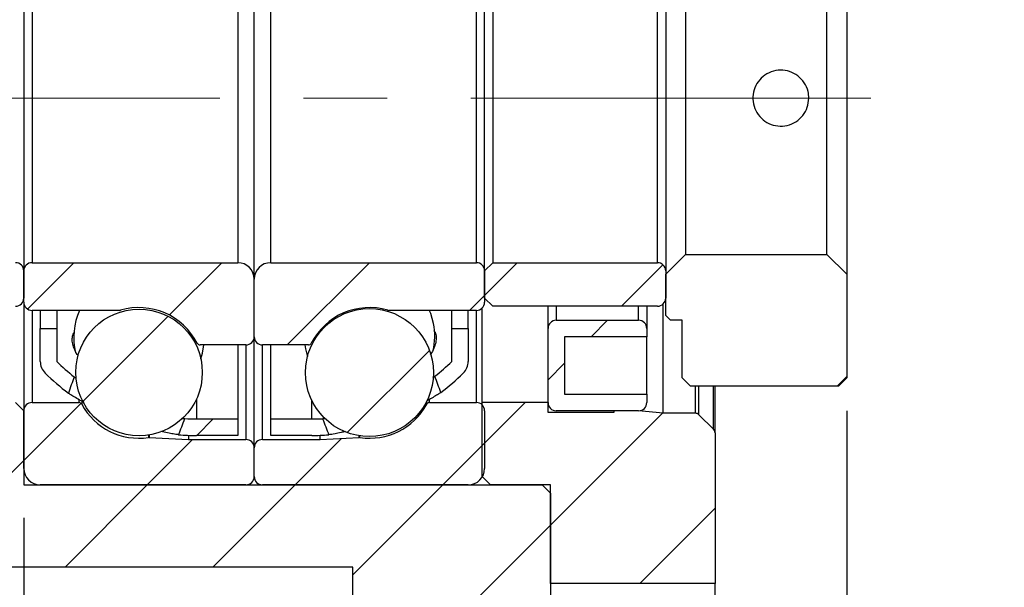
# Model space of a CAD drawing. Header units: millimetres. Extents: x 54 to 682, y 90 to 391.
# Tile 3 of 11: x 109 to 169, y 146 to 181. Entities that reach past the tile are written whole.
import ezdxf

# ---------------------------------------------------------------- set-up
doc = ezdxf.new("R2010")
doc.units = ezdxf.units.MM
doc.header["$LTSCALE"] = 2
doc.linetypes.add('CENTERX2', pattern=[20.32, 12.7, -2.54, 2.54, -2.54])
doc.layers.add('FORMAT', color=7, linetype='Continuous')
doc.styles.add('SLDTEXTSTYLE0', font='GOTHIC.TTF', dxfattribs={"width": 0.913})
doc.dimstyles.new('SLDDIMSTYLE1', dxfattribs={"dimtxt": 7, "dimasz": 5, "dimexe": 0, "dimexo": 0.0625, "dimgap": 1.75, "dimtad": 1, "dimrnd": 1e-09, "dimzin": 12, "dimdsep": 46, "dimtxsty": 'SLDTEXTSTYLE0', "dimsah": 1, "dimcen": 0.09, "dimadec": 0, "dimazin": 3, "dimtfac": 1, "dimtofl": 0, "dimtmove": 0, "dimatfit": 3, "dimfxl": 1, "dimfrac": 2, "dimtolj": 1, "dimtzin": 12, "dimarcsym": 0})
doc.dimstyles.new('SLDDIMSTYLE2', dxfattribs={"dimtxt": 7, "dimasz": 5, "dimexe": 0, "dimexo": 0.0625, "dimgap": 1.75, "dimtad": 1, "dimrnd": 1e-09, "dimzin": 12, "dimdsep": 46, "dimtxsty": 'SLDTEXTSTYLE0', "dimsah": 1, "dimcen": 0.09, "dimadec": 0, "dimazin": 3, "dimtfac": 1, "dimtmove": 0, "dimatfit": 0, "dimfxl": 1, "dimfrac": 2, "dimtolj": 1, "dimtzin": 12, "dimarcsym": 0})

# ---------------------------------------------------------------- blocks, each defined once
blk = doc.blocks.new('_D_7')
at = {"layer": 'FORMAT', "color": 7}
for p, q in [((157.033, 210.968), (181.043, 210.968)), ((179.043, 210.968), (179.043, 140.968)), ((157.033, 140.968), (181.043, 140.968))]:
    blk.add_line(p, q, dxfattribs=at)
for points in [[(179.043, 210.968), (178.543, 205.968), (179.543, 205.968)], [(179.043, 140.968), (179.543, 145.968), (178.543, 145.968)]]:
    blk.add_solid(points, dxfattribs=at)
at = {"layer": 'FORMAT', "color": 7, "char_height": 7, "attachment_point": 1, "rotation": 90, "style": 'SLDTEXTSTYLE0'}
for s, insert in [('70', (169.995, 187.3)), ('%%c', (170.101, 176.743)), ('PCD', (169.995, 156.696))]:
    blk.add_mtext(s, dxfattribs=dict(at, insert=insert))
blk = doc.blocks.new('_D_8')
at = {"layer": 'FORMAT', "color": 7}
for p, q in [((152.543, 218.468), (198.546, 218.468)), ((196.546, 218.468), (196.546, 133.468)), ((152.543, 133.468), (198.546, 133.468))]:
    blk.add_line(p, q, dxfattribs=at)
for points in [[(196.546, 218.468), (196.046, 213.468), (197.046, 213.468)], [(196.546, 133.468), (197.046, 138.468), (196.046, 138.468)]]:
    blk.add_solid(points, dxfattribs=at)
at = {"layer": 'FORMAT', "color": 7, "char_height": 7, "attachment_point": 1, "rotation": 90, "style": 'SLDTEXTSTYLE0'}
for s, insert in [('85', (187.498, 177.276)), ('%%c', (187.605, 166.719))]:
    blk.add_mtext(s, dxfattribs=dict(at, insert=insert))
blk = doc.blocks.new('_D_11')
at = {"layer": 'FORMAT', "color": 7}
for p, q in [((109.043, 150.468), (109.043, 115.161)), ((99.043, 145.968), (99.043, 115.161)), ((99.043, 117.161), (81.602, 117.161)), ((109.043, 117.161), (99.043, 117.161)), ((109.043, 117.161), (120.043, 117.161))]:
    blk.add_line(p, q, dxfattribs=at)
for points in [[(99.043, 117.161), (94.043, 117.661), (94.043, 116.661)], [(109.043, 117.161), (114.043, 116.661), (114.043, 117.661)]]:
    blk.add_solid(points, dxfattribs=at)
at = {"layer": 'FORMAT', "color": 7, "insert": (81.602, 126.102), "char_height": 7, "attachment_point": 1, "style": 'SLDTEXTSTYLE0'}
blk.add_mtext('10', dxfattribs=at)
blk = doc.blocks.new('_D_12')
at = {"layer": 'FORMAT', "color": 7}
for p, q in [((159.043, 156.968), (159.043, 115.161)), ((109.043, 150.468), (109.043, 115.161)), ((159.043, 117.161), (109.043, 117.161))]:
    blk.add_line(p, q, dxfattribs=at)
for points in [[(109.043, 117.161), (114.043, 116.661), (114.043, 117.661)], [(159.043, 117.161), (154.043, 117.661), (154.043, 116.661)]]:
    blk.add_solid(points, dxfattribs=at)
at = {"layer": 'FORMAT', "color": 7, "insert": (130.81, 126.102), "char_height": 7, "attachment_point": 1, "style": 'SLDTEXTSTYLE0'}
blk.add_mtext('50', dxfattribs=at)

msp = doc.modelspace()

# ---------------------------------------------------------------- hatches: boundary and pattern name
at = {"linetype": 'Continuous', "lineweight": 18}
h = msp.add_hatch(dxfattribs=at)
h.set_pattern_fill('ANSI32', scale=2, style=0)
h.paths.add_polyline_path([(148.042895, 165.268224), (148.042895, 162.768224), (148.342895, 162.468224), (149.042895, 162.468224), (149.042895, 158.968224), (149.542895, 158.468224), (158.542895, 158.468224), (159.042895, 158.968224), (159.042895, 165.268224), (157.842895, 166.468224), (149.242895, 166.468224)], flags=0)
h = msp.add_hatch(dxfattribs=at)
h.set_pattern_fill('ANSI31', scale=2, style=0)
edge = h.paths.add_edge_path(flags=0)
edge.add_line((108.542895, 165.968224), (98.542895, 165.968224))
edge.add_line((98.542895, 165.968224), (98.042895, 165.468224))
edge.add_line((98.042895, 165.468224), (98.042895, 163.818224))
edge.add_line((98.042895, 163.818224), (98.542895, 163.318224))
edge.add_line((98.542895, 163.318224), (108.542895, 163.318224))
edge.add_arc((108.542895, 163.818224), 0.5, 270, 360)
edge.add_line((109.042895, 163.818224), (109.042895, 165.468224))
edge.add_arc((108.542895, 165.468224), 0.5, 0, 90)
h = msp.add_hatch(dxfattribs=at)
h.set_pattern_fill('ANSI31', scale=2, style=0)
edge = h.paths.add_edge_path(flags=0)
edge.add_arc((109.542895, 165.468224), 0.5, 90, 180)
edge.add_line((109.042895, 165.468224), (109.042895, 163.568224))
edge.add_arc((109.542895, 163.568224), 0.5, 180, 270)
edge.add_line((109.542895, 163.068224), (114.868809, 163.068224))
edge.add_arc((114.868809, 163.268224), 0.2, 270, 286.35809033)
edge.add_arc((116.042895, 159.268224), 3.96875, 27.11462441, 106.35809033, ccw=False)
edge.add_arc((119.753485, 161.168224), 0.2, 207.11462441, 270)
edge.add_line((119.753485, 160.968224), (122.542895, 160.968224))
edge.add_arc((122.542895, 161.468224), 0.5, 270, 360)
edge.add_line((123.042895, 161.468224), (123.042895, 164.968224))
edge.add_arc((122.042895, 164.968224), 1, 0, 90)
edge.add_line((122.042895, 165.968224), (109.542895, 165.968224))
h = msp.add_hatch(dxfattribs=at)
h.set_pattern_fill('ANSI31', scale=2, style=0)
edge = h.paths.add_edge_path(flags=0)
edge.add_arc((136.542895, 165.468224), 0.5, 0, 90)
edge.add_line((136.542895, 165.968224), (124.042895, 165.968224))
edge.add_arc((124.042895, 164.968224), 1, 90, 180)
edge.add_line((123.042895, 164.968224), (123.042895, 161.468224))
edge.add_arc((123.542895, 161.468224), 0.5, 180, 270)
edge.add_line((123.542895, 160.968224), (126.332305, 160.968224))
edge.add_arc((126.332305, 161.168224), 0.2, 270, 332.88537559)
edge.add_arc((130.042895, 159.268224), 3.96875, 73.64190967, 152.88537559, ccw=False)
edge.add_arc((131.21698, 163.268224), 0.2, 253.64190967, 270)
edge.add_line((131.21698, 163.068224), (136.542895, 163.068224))
edge.add_arc((136.542895, 163.568224), 0.5, 270, 360)
edge.add_line((137.042895, 163.568224), (137.042895, 165.468224))
h = msp.add_hatch(dxfattribs=at)
h.set_pattern_fill('ANSI31', scale=2, style=0)
edge = h.paths.add_edge_path(flags=0)
edge.add_line((147.542895, 165.968224), (137.542895, 165.968224))
edge.add_line((137.542895, 165.968224), (137.042895, 165.468224))
edge.add_line((137.042895, 165.468224), (137.042895, 163.818224))
edge.add_line((137.042895, 163.818224), (137.542895, 163.318224))
edge.add_line((137.542895, 163.318224), (147.542895, 163.318224))
edge.add_arc((147.542895, 163.818224), 0.5, 270, 360)
edge.add_line((148.042895, 163.818224), (148.042895, 165.468224))
edge.add_arc((147.542895, 165.468224), 0.5, 0, 90)
h = msp.add_hatch(dxfattribs=at)
h.set_pattern_fill('ANSI31', scale=2, style=0)
edge = h.paths.add_edge_path(flags=0)
edge.add_arc((116.042895, 159.296982), 3.845945, 0, 360)
h = msp.add_hatch(dxfattribs=at)
h.set_pattern_fill('ANSI31', scale=2, style=0)
edge = h.paths.add_edge_path(flags=0)
edge.add_arc((130.042895, 159.287063), 3.888718, 0, 360)
h = msp.add_hatch(dxfattribs=at)
h.set_pattern_fill('ANSI31', scale=2, style=0)
edge = h.paths.add_edge_path(flags=0)
edge.add_line((141.892895, 161.468224), (146.892895, 161.468224))
edge.add_line((146.892895, 161.468224), (146.892895, 161.968224))
edge.add_arc((146.392895, 161.968224), 0.5, 0, 90)
edge.add_line((146.392895, 162.468224), (141.392895, 162.468224))
edge.add_arc((141.392895, 161.968224), 0.5, 90, 180)
edge.add_line((140.892895, 161.968224), (140.892895, 157.468224))
edge.add_arc((141.392895, 157.468224), 0.5, 180, 270)
edge.add_line((141.392895, 156.968224), (146.392895, 156.968224))
edge.add_arc((146.392895, 157.468224), 0.5, 270, 360)
edge.add_line((146.892895, 157.468224), (146.892895, 157.968224))
edge.add_line((146.892895, 157.968224), (141.892895, 157.968224))
edge.add_line((141.892895, 157.968224), (141.892895, 161.468224))
h = msp.add_hatch(dxfattribs=at)
h.set_pattern_fill('ANSI31', scale=2, style=0)
edge = h.paths.add_edge_path(flags=0)
edge.add_arc((119.542895, 168.539653), 13.071429, 225.2397299, 233.42154406)
edge.add_ellipse((122.286769, 175.968224), major_axis=(-23.937495, -63.913488), ratio=0.054945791, start_angle=349.51888738, end_angle=350.09289486, ccw=False)
edge.add_arc((119.542895, 168.539653), 12.071429, 225.2397299, 231.96381719, ccw=False)
edge.add_line((111.042895, 159.968224), (111.042895, 161.968224))
edge.add_line((111.042895, 161.968224), (110.042895, 161.968224))
edge.add_line((110.042895, 161.968224), (110.042895, 159.968224))
edge.add_arc((111.042895, 159.968224), 1, 180, 225.2397299)
h = msp.add_hatch(dxfattribs=at)
h.set_pattern_fill('ANSI31', scale=2, style=0)
edge = h.paths.add_edge_path(flags=0)
edge.add_arc((126.542895, 168.539653), 13.071429, 306.83725695, 314.7602701)
edge.add_arc((135.042895, 159.968224), 1, 314.7602701, 360)
edge.add_line((136.042895, 159.968224), (136.042895, 161.968224))
edge.add_line((136.042895, 161.968224), (135.042895, 161.968224))
edge.add_line((135.042895, 161.968224), (135.042895, 159.968224))
edge.add_arc((126.542895, 168.539653), 12.071429, 308.28835838, 314.7602701, ccw=False)
edge.add_ellipse((123.799021, 175.968224), major_axis=(29.555859, -78.961563), ratio=0.044477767, start_angle=10.08008138, end_angle=10.64520226, ccw=False)
h = msp.add_hatch(dxfattribs=at)
h.set_pattern_fill('ANSI31', scale=2, style=0)
h.paths.add_polyline_path([(106.042895, 157.468224), (106.042895, 156.968224), (99.542895, 156.968224), (99.042895, 156.468224), (99.042895, 147.968224), (99.542895, 147.468224), (129.042895, 147.468224), (129.042895, 144.768224), (129.542895, 144.268224), (140.542895, 144.268224), (141.042895, 144.768224), (141.042895, 151.968224), (140.542895, 152.468224), (109.042895, 152.468224), (109.042895, 156.968224), (108.542895, 157.468224)], flags=0)
h = msp.add_hatch(dxfattribs=at)
h.set_pattern_fill('ANSI31', scale=2, style=0)
edge = h.paths.add_edge_path(flags=0)
edge.add_arc((122.542895, 152.968224), 0.5, 270, 360)
edge.add_line((123.042895, 152.968224), (123.042895, 154.718224))
edge.add_arc((122.542895, 154.718224), 0.5, 0, 90)
edge.add_line((122.542895, 155.218224), (119.042895, 155.218224))
edge.add_line((119.042895, 155.218224), (116.657646, 155.34323))
edge.add_arc((116.647179, 155.143504), 0.2, 87, 98.33471067)
edge.add_arc((116.042895, 159.268224), 3.96875, 208.66973624, 278.33471067, ccw=False)
edge.add_arc((112.385235, 157.268224), 0.2, 28.66973624, 90)
edge.add_line((112.385235, 157.468224), (109.542895, 157.468224))
edge.add_arc((109.542895, 156.968224), 0.5, 90, 180)
edge.add_line((109.042895, 156.968224), (109.042895, 153.468224))
edge.add_arc((110.042895, 153.468224), 1, 180, 270)
edge.add_line((110.042895, 152.468224), (122.542895, 152.468224))
h = msp.add_hatch(dxfattribs=at)
h.set_pattern_fill('ANSI31', scale=2, style=0)
edge = h.paths.add_edge_path(flags=0)
edge.add_arc((123.542895, 152.968224), 0.5, 180, 270)
edge.add_line((123.542895, 152.468224), (136.042895, 152.468224))
edge.add_arc((136.042895, 153.468224), 1, 270, 360)
edge.add_line((137.042895, 153.468224), (137.042895, 156.968224))
edge.add_arc((136.542895, 156.968224), 0.5, 0, 90)
edge.add_line((136.542895, 157.468224), (133.700555, 157.468224))
edge.add_arc((133.700555, 157.268224), 0.2, 90, 151.33026376)
edge.add_arc((130.042895, 159.268224), 3.96875, 261.66528933, 331.33026376, ccw=False)
edge.add_arc((129.438611, 155.143504), 0.2, 81.66528933, 93)
edge.add_line((129.428144, 155.34323), (127.042895, 155.218224))
edge.add_line((127.042895, 155.218224), (123.542895, 155.218224))
edge.add_arc((123.542895, 154.718224), 0.5, 90, 180)
edge.add_line((123.042895, 154.718224), (123.042895, 152.968224))
h = msp.add_hatch(dxfattribs=at)
h.set_pattern_fill('ANSI31', scale=2, style=0)
edge = h.paths.add_edge_path(flags=0)
edge.add_line((137.392895, 152.468224), (141.042895, 152.468224))
edge.add_line((141.042895, 152.468224), (141.042895, 146.468224))
edge.add_line((141.042895, 146.468224), (151.042895, 146.468224))
edge.add_line((151.042895, 146.468224), (151.042895, 155.628224))
edge.add_arc((150.742895, 155.628224), 0.3, 0, 45)
edge.add_line((150.955027, 155.840356), (150.065027, 156.730356))
edge.add_arc((149.852895, 156.518224), 0.3, 45, 90)
edge.add_line((149.852895, 156.818224), (147.892895, 156.818224))
edge.add_line((147.892895, 156.818224), (146.392895, 156.968224))
edge.add_line((146.392895, 156.968224), (144.892895, 156.968224))
edge.add_line((144.892895, 156.968224), (144.892895, 156.868224))
edge.add_line((144.892895, 156.868224), (140.892895, 156.868224))
edge.add_line((140.892895, 156.868224), (140.892895, 157.468224))
edge.add_line((140.892895, 157.468224), (136.892895, 157.468224))
edge.add_line((136.892895, 157.468224), (136.892895, 152.968224))
edge.add_line((136.892895, 152.968224), (137.392895, 152.468224))
h = msp.add_hatch(dxfattribs=at)
h.set_pattern_fill('ANSI31', scale=2, style=0)
edge = h.paths.add_edge_path(flags=0)
edge.add_line((122.042895, 156.468224), (119.542895, 156.468224))
edge.add_arc((119.542895, 168.539653), 12.071429, 266.61244126, 270, ccw=False)
edge.add_ellipse((122.286769, 175.968224), major_axis=(-23.937495, -63.913488), ratio=0.054945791, start_angle=9.8964153, end_angle=10.46820219, ccw=False)
edge.add_arc((119.542895, 168.539653), 13.071429, 265.18470899, 270)
edge.add_line((119.542895, 155.468224), (122.042895, 155.468224))
edge.add_line((122.042895, 155.468224), (122.042895, 156.468224))
h = msp.add_hatch(dxfattribs=at)
h.set_pattern_fill('ANSI31', scale=2, style=0)
edge = h.paths.add_edge_path(flags=0)
edge.add_line((126.542895, 156.468224), (124.042895, 156.468224))
edge.add_line((124.042895, 156.468224), (124.042895, 155.468224))
edge.add_line((124.042895, 155.468224), (126.542895, 155.468224))
edge.add_arc((126.542895, 168.539653), 13.071429, 270, 274.51984023)
edge.add_ellipse((123.799021, 175.968224), major_axis=(29.555859, -78.961563), ratio=0.044477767, start_angle=349.36715724, end_angle=349.93015131, ccw=False)
edge.add_arc((126.542895, 168.539653), 12.071429, 270, 273.09744608, ccw=False)

# ---------------------------------------------------------------- linework, layer by layer
at = {"color": 7, "linetype": 'Continuous', "lineweight": 25}
for p, q in [((123.042895, 164.968224), (123.042895, 186.968224)), ((159.042895, 186.668224), (159.042895, 165.268224)), ((109.042895, 186.468224), (109.042895, 165.468224)), ((137.042895, 165.468224), (137.042895, 186.468224)), ((148.042895, 186.468224), (148.042895, 165.468224)), ((109.542895, 185.968224), (109.542895, 165.968224)), ((122.042895, 185.968224), (122.042895, 165.968224)), ((124.042895, 165.968224), (124.042895, 185.968224)), ((136.542895, 165.968224), (136.542895, 185.968224)), ((137.542895, 185.968224), (137.542895, 165.968224)), ((147.542895, 165.968224), (147.542895, 185.968224)), ((149.242895, 185.468224), (149.242895, 166.468224)), ((157.842895, 166.468224), (157.842895, 185.468224)), ((149.242895, 166.468224), (148.042895, 165.268224)), ((149.242895, 166.468224), (157.842895, 166.468224)), ((159.042895, 165.268224), (157.842895, 166.468224)), ((109.542895, 165.968224), (122.042895, 165.968224)), ((124.042895, 165.968224), (136.542895, 165.968224)), ((137.542895, 165.968224), (137.042895, 165.468224)), ((137.542895, 165.968224), (147.542895, 165.968224)), ((109.042895, 165.468224), (109.042895, 163.818224)), ((109.042895, 163.568224), (109.042895, 165.468224)), ((137.042895, 163.818224), (137.042895, 165.468224)), ((137.042895, 165.468224), (137.042895, 163.568224)), ((148.042895, 165.468224), (148.042895, 163.818224)), ((148.042895, 162.768224), (148.042895, 165.268224)), ((159.042895, 165.268224), (159.042895, 158.968224)), ((123.042895, 161.468224), (123.042895, 164.968224)), ((109.042895, 163.568224), (109.042895, 156.968224)), ((137.042895, 163.818224), (137.542895, 163.318224)), ((147.892895, 156.818224), (147.892895, 163.461153)), ((114.868809, 163.068224), (109.542895, 163.068224)), ((110.042895, 163.068224), (110.042895, 161.968224)), ((111.042895, 163.068224), (111.042895, 161.968224)), ((136.542895, 163.068224), (131.21698, 163.068224)), ((135.042895, 161.968224), (135.042895, 163.068224)), ((136.042895, 161.968224), (136.042895, 163.068224)), ((136.892895, 157.468224), (136.892895, 163.211153)), ((147.542895, 163.318224), (137.542895, 163.318224)), ((140.892895, 161.968224), (140.892895, 163.318224)), ((146.892895, 163.318224), (146.892895, 161.968224)), ((148.042895, 162.768224), (148.342895, 162.468224)), ((141.392895, 162.468224), (146.392895, 162.468224)), ((149.042895, 162.468224), (148.342895, 162.468224)), ((149.042895, 158.968224), (149.042895, 162.468224)), ((110.042895, 161.968224), (111.042895, 161.968224)), ((110.042895, 159.968224), (110.042895, 161.968224)), ((111.042895, 161.968224), (111.042895, 159.968224)), ((135.042895, 161.968224), (136.042895, 161.968224)), ((135.042895, 159.968224), (135.042895, 161.968224)), ((136.042895, 161.968224), (136.042895, 159.968224)), ((140.892895, 157.468224), (140.892895, 161.968224)), ((146.892895, 161.968224), (146.892895, 161.468224)), ((122.542895, 160.968224), (119.753485, 160.968224)), ((122.042895, 160.968224), (122.042895, 156.468224)), ((123.042895, 154.718224), (123.042895, 161.468224)), ((126.332305, 160.968224), (123.542895, 160.968224)), ((124.042895, 156.468224), (124.042895, 160.968224)), ((146.892895, 161.468224), (141.892895, 161.468224)), ((141.892895, 161.468224), (141.892895, 157.968224)), ((146.892895, 157.968224), (146.892895, 161.468224)), ((112.104976, 159.031933), (112.22459, 158.947301)), ((133.895447, 158.976898), (134.022588, 159.064761)), ((149.042895, 158.968224), (149.542895, 158.468224)), ((158.542895, 158.468224), (159.042895, 158.968224)), ((141.892895, 157.968224), (146.892895, 157.968224)), ((146.892895, 157.968224), (146.892895, 157.468224)), ((158.542895, 158.468224), (149.542895, 158.468224)), ((151.042895, 155.628224), (151.042895, 158.468224)), ((109.042895, 156.968224), (108.542895, 157.468224)), ((109.542895, 157.468224), (112.385235, 157.468224)), ((133.700555, 157.468224), (136.542895, 157.468224)), ((140.892895, 157.468224), (136.892895, 157.468224)), ((136.892895, 152.968224), (136.892895, 157.468224)), ((140.892895, 156.868224), (140.892895, 157.468224)), ((109.042895, 153.468224), (109.042895, 156.968224)), ((109.042895, 156.968224), (109.042895, 152.468224)), ((137.042895, 156.968224), (137.042895, 153.468224)), ((144.892895, 156.868224), (140.892895, 156.868224)), ((146.392895, 156.968224), (141.392895, 156.968224)), ((146.392895, 156.968224), (144.892895, 156.968224)), ((144.892895, 156.968224), (144.892895, 156.868224)), ((147.892895, 156.818224), (146.392895, 156.968224)), ((149.852895, 156.818224), (147.892895, 156.818224)), ((119.542895, 156.468224), (122.042895, 156.468224)), ((122.042895, 156.468224), (122.042895, 155.468224)), ((124.042895, 156.468224), (126.542895, 156.468224)), ((124.042895, 155.468224), (124.042895, 156.468224)), ((150.955027, 155.840356), (150.065027, 156.730356)), ((151.042895, 155.628224), (151.042895, 146.468224)), ((116.657646, 155.34323), (119.042895, 155.218224)), ((119.042895, 155.477791), (119.042895, 155.218224)), ((119.042895, 155.218224), (122.542895, 155.218224)), ((122.042895, 155.468224), (119.542895, 155.468224)), ((123.542895, 155.218224), (127.042895, 155.218224)), ((126.542895, 155.468224), (124.042895, 155.468224)), ((127.042895, 155.218224), (127.042895, 155.477791)), ((127.042895, 155.218224), (129.428144, 155.34323)), ((123.042895, 152.968224), (123.042895, 154.718224)), ((136.892895, 152.968224), (137.392895, 152.468224)), ((109.042895, 152.468224), (140.542895, 152.468224)), ((122.542895, 152.468224), (110.042895, 152.468224)), ((136.042895, 152.468224), (123.542895, 152.468224)), ((141.042895, 152.468224), (137.392895, 152.468224)), ((141.042895, 151.968224), (140.542895, 152.468224)), ((141.042895, 146.468224), (141.042895, 152.468224)), ((141.042895, 151.968224), (141.042895, 144.768224)), ((129.042895, 147.468224), (99.542895, 147.468224)), ((129.042895, 144.768224), (129.042895, 147.468224)), ((151.042895, 146.468224), (141.042895, 146.468224)), ((151.042895, 135.468224), (151.042895, 146.468224))]:
    msp.add_line(p, q, dxfattribs=at)
at = {"color": 8, "linetype": 'Continuous', "lineweight": 25}
for p, q in [((109.542895, 163.068224), (109.542895, 157.468224)), ((136.542895, 157.468224), (136.542895, 163.068224)), ((141.392895, 163.318224), (141.392895, 162.468224)), ((146.392895, 162.468224), (146.392895, 163.318224)), ((122.542895, 160.968224), (122.542895, 155.218224)), ((123.542895, 155.218224), (123.542895, 160.968224)), ((149.852895, 156.818224), (149.852895, 158.468224)), ((150.065027, 156.730356), (150.065027, 158.468224)), ((150.955027, 155.840356), (150.955027, 158.468224)), ((112.385235, 157.621938), (112.385235, 157.468224)), ((112.560715, 157.527922), (112.560715, 157.364176)), ((119.542895, 157.702838), (119.542895, 156.468224)), ((126.542895, 156.468224), (126.542895, 157.592326)), ((133.525075, 157.364176), (133.525075, 157.556007)), ((133.700555, 157.468224), (133.700555, 157.664757)), ((116.618188, 155.494307), (116.618188, 155.341392)), ((116.657646, 155.500487), (116.657646, 155.34323)), ((129.428144, 155.34323), (129.428144, 155.447243)), ((129.467602, 155.341392), (129.467602, 155.441134))]:
    msp.add_line(p, q, dxfattribs=at)
at = {"color": 7, "linetype": 'Continuous', "lineweight": 25, "flags": 128}
for points in [[(133.93538, 162.28071), (133.76633, 162.880096), (133.700555, 163.046703)], [(119.797821, 160.128743), (119.897891, 160.470466), (119.986547, 160.968224)], [(126.110805, 160.968224), (126.15041, 160.732113), (126.276583, 160.255064)]]:
    msp.add_lwpolyline(points, dxfattribs=at)
at = {"color": 7, "linetype": 'Continuous', "lineweight": 25}
for centre, radius in [((116.042895, 159.296982), 3.845945), ((130.042895, 159.287063), 3.888718)]:
    msp.add_circle(centre, radius, dxfattribs=at)
for centre, radius, start, end in [((108.542895, 165.468224), 0.5, 0, 90), ((109.542895, 165.468224), 0.5, 90, 180), ((122.042895, 164.968224), 1, 0, 90), ((124.042895, 164.968224), 1, 90, 180), ((136.542895, 165.468224), 0.5, 0, 90), ((147.542895, 165.468224), 0.5, 0, 90), ((108.542895, 163.818224), 0.5, 270, 0), ((109.542895, 163.568224), 0.5, 180, 270), ((136.542895, 163.568224), 0.5, 270, 0), ((147.542895, 163.818224), 0.5, 270, 0), ((116.042895, 161.413853), 3.96875, 155.36416623, 193.40095107), ((114.868809, 163.268224), 0.2, 270, 286.35809033), ((116.042895, 159.268224), 3.96875, 27.11462441, 106.35809033), ((130.042895, 159.268224), 3.96875, 73.64190967, 152.88537559), ((131.21698, 163.268224), 0.2, 253.64190967, 270), ((130.042895, 161.506411), 3.96875, 346.65629797, 11.25050046), ((141.392895, 161.968224), 0.5, 90, 180), ((146.392895, 161.968224), 0.5, 0, 90), ((119.753485, 161.168224), 0.2, 207.11462441, 270), ((122.542895, 161.468224), 0.5, 270, 0), ((123.542895, 161.468224), 0.5, 180, 270), ((126.332305, 161.168224), 0.2, 270, 332.88537559), ((111.042895, 159.968224), 1, 180, 225.2397299), ((119.542895, 168.539653), 12.071429, 225.2397299, 231.96381719), ((126.542895, 168.539653), 12.071429, 308.28835838, 314.7602701), ((135.042895, 159.968224), 1, 314.7602701, 0), ((119.542895, 168.539653), 13.071429, 225.2397299, 233.42154406), ((126.542895, 168.539653), 13.071429, 306.83725695, 314.7602701), ((109.542895, 156.968224), 0.5, 90, 180), ((112.385235, 157.268224), 0.2, 28.66973624, 90), ((116.042895, 159.268224), 3.96875, 208.66973624, 278.33471067), ((130.042895, 159.268224), 3.96875, 261.66528933, 331.33026376), ((133.700555, 157.268224), 0.2, 90, 151.33026376), ((136.542895, 156.968224), 0.5, 0, 90), ((141.392895, 157.468224), 0.5, 180, 270), ((146.392895, 157.468224), 0.5, 270, 0), ((149.852895, 156.518224), 0.3, 45, 90), ((119.542895, 168.539653), 12.071429, 266.61244126, 270), ((126.542895, 168.539653), 12.071429, 270, 273.09744608), ((150.742895, 155.628224), 0.3, 0, 45), ((116.647179, 155.143504), 0.2, 87, 98.33471067), ((119.542895, 168.539653), 13.071429, 265.18470899, 270), ((122.542895, 154.718224), 0.5, 0, 90), ((123.542895, 154.718224), 0.5, 90, 180), ((126.542895, 168.539653), 13.071429, 270, 274.51984023), ((129.438611, 155.143504), 0.2, 81.66528933, 93), ((110.042895, 153.468224), 1, 180, 270), ((136.042895, 153.468224), 1, 270, 0), ((122.542895, 152.968224), 0.5, 270, 0), ((123.542895, 152.968224), 0.5, 180, 270)]:
    msp.add_arc(centre, radius, start, end, dxfattribs=at)
for centre, major_axis, ratio, start_param, end_param in [((122.286769, 175.968224), (-23.937495, -63.913488), 0.054945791, 5.001097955, 5.017181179), ((123.799021, 175.968224), (29.555859, -78.961563), 0.044477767, 1.325628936, 1.33843814), ((122.286769, 175.968224), (-23.937495, -63.913488), 0.054945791, 1.265688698, 1.281743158), ((123.799021, 175.968224), (29.555859, -78.961563), 0.044477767, 4.945013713, 4.957800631)]:
    msp.add_ellipse(centre, major_axis=major_axis, ratio=ratio, start_param=start_param, end_param=end_param, dxfattribs=at)
for points, knots in [([(156.742895, 175.968224), (156.724404, 175.778748), (156.687428, 175.399865), (156.399549, 174.894482), (155.973263, 174.506239), (155.436295, 174.280828), (154.857563, 174.246186), (154.303562, 174.402411), (153.831098, 174.730621), (153.490144, 175.199263), (153.323355, 175.756628), (153.350304, 176.334589), (153.563633, 176.868487), (153.940616, 177.304612), (154.444007, 177.594208), (155.015532, 177.700285), (155.585663, 177.612548), (156.094637, 177.344466), (156.486943, 176.92269), (156.708865, 176.437765), (156.732842, 176.106935), (156.742895, 175.968224)], [0, 0, 0, 0, 0.0531086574, 0.1061974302, 0.15980505, 0.2137892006, 0.2671980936, 0.3199745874, 0.3730478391, 0.4268788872, 0.4807589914, 0.533911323, 0.5866959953, 0.64001586, 0.6939719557, 0.7476722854, 0.8006000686, 0.8534533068, 0.9070337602, 0.9610208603, 1, 1, 1, 1]), ([(112.342849, 160.304708), (112.324765, 160.329992), (112.21196, 160.487705), (112.088236, 160.765588), (111.98292, 161.120642), (111.984357, 161.430122), (112.037453, 161.639551), (112.117629, 161.726107), (112.135543, 161.745447)], [0, 0, 0, 0, 0.042869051, 0.267406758, 0.491014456, 0.714617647, 0.936234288, 1, 1, 1, 1]), ([(133.959693, 161.839467), (133.972948, 161.824777), (134.048741, 161.740783), (134.09968, 161.533729), (134.104185, 161.221081), (134.003595, 160.864703), (133.877417, 160.576123), (133.759786, 160.408085), (133.734635, 160.372157)], [0, 0, 0, 0, 0.047294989, 0.270421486, 0.493592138, 0.716766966, 0.939441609, 1, 1, 1, 1]), ([(112.704682, 157.477225), (112.645291, 157.508039), (112.442553, 157.613227), (112.167867, 157.772429), (111.906682, 157.933387), (111.799708, 158.009677), (111.75333, 158.042752)], [0, 0, 0, 0, 0.128238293, 0.437761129, 0.756251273, 1, 1, 1, 1]), ([(134.379793, 158.078044), (134.374486, 158.074106), (134.326278, 158.038339), (134.197088, 157.951282), (133.921884, 157.787635), (133.691434, 157.656081), (133.538097, 157.577535), (133.525075, 157.570865)], [0, 0, 0, 0, 0.038040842, 0.345551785, 0.66187617, 0.971284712, 1, 1, 1, 1]), ([(118.665574, 156.507133), (118.717446, 156.500388), (118.779336, 156.49234), (118.822597, 156.489738), (118.829599, 156.489317)], [0, 0, 0, 0, 0.838150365, 1, 1, 1, 1]), ([(127.195166, 156.48586), (127.222617, 156.487357), (127.263532, 156.489588), (127.333455, 156.500102), (127.356464, 156.503562)], [0, 0, 0, 0, 0.670935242, 1, 1, 1, 1]), ([(118.44563, 155.51436), (118.427607, 155.516025), (118.342725, 155.523869), (118.137289, 155.553867), (117.797274, 155.617911), (117.511849, 155.685218), (117.376565, 155.71712)], [0, 0, 0, 0, 0.083575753, 0.39363336, 0.712596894, 1, 1, 1, 1]), ([(128.569734, 155.703229), (128.486218, 155.682683), (128.252898, 155.625283), (127.870224, 155.546756), (127.686398, 155.523329), (127.57298, 155.508875)], [0, 0, 0, 0, 0.175960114, 0.491579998, 1, 1, 1, 1])]:
    msp.add_open_spline(points, degree=3, knots=knots, dxfattribs=at)
at = {"layer": 'FORMAT', "color": 7, "linetype": 'CENTERX2', "lineweight": 18}
msp.add_line((95.558796, 175.968224), (160.514615, 175.968224), dxfattribs=at)

# ---------------------------------------------------------------- dimensions: what is measured, and where the dimension line sits
at = {"layer": 'FORMAT', "color": 7}
for base, p1, p2, text, picture, middle in [((196.546412, 133.468224), (150.542895, 218.468224), (150.542895, 133.468224), '%%c<>', '_D_8', (196.546412, 177.169887)), ((179.042895, 140.968224), (155.032895, 210.968224), (155.032895, 140.968224), 'PCD%%c<>', '_D_7', (179.042895, 177.169887))]:
    dim = msp.add_linear_dim(base=base, p1=p1, p2=p2, angle=90, text=text, dimstyle='SLDDIMSTYLE1', dxfattribs=at)
    dim.commit()
    dim.dimension.update_dxf_attribs({"geometry": picture, "text_midpoint": middle, "dimtype": 160})
for base, p1, p2, dimstyle, picture, middle in [((109.042895, 117.160509), (159.042895, 158.968224), (109.042895, 152.468224), 'SLDDIMSTYLE1', '_D_12', (135.982028, 117.160509)), ((99.042895, 117.160509), (109.042895, 152.468224), (99.042895, 147.968224), 'SLDDIMSTYLE2', '_D_11', (86.773896, 117.160509))]:
    dim = msp.add_linear_dim(base=base, p1=p1, p2=p2, dimstyle=dimstyle, dxfattribs=at)
    dim.commit()
    dim.dimension.update_dxf_attribs({"geometry": picture, "text_midpoint": middle, "dimtype": 160})

doc.saveas('drawing.dxf')
